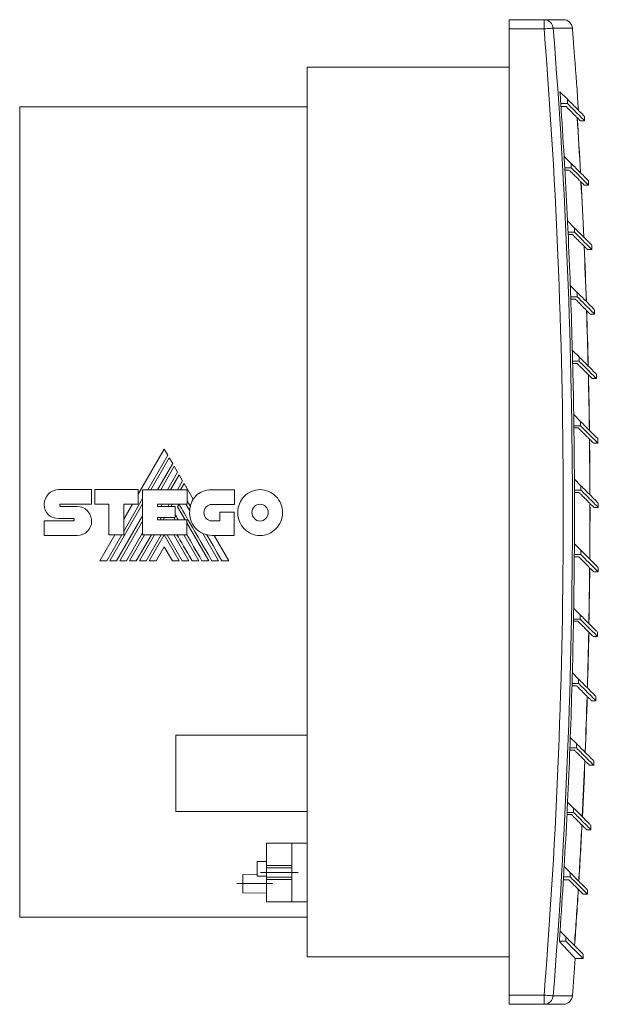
# Model space of a CAD drawing. Header units: millimetres. Extents: x -170 to 690, y -98 to 454.
# Tile 6 of 6: x 501 to 690, y 132 to 454. Entities that reach past the tile are written whole.
import ezdxf

# ---------------------------------------------------------------- set-up
doc = ezdxf.new("R2010")
doc.units = ezdxf.units.MM
doc.linetypes.add('CENTERX2', pattern=[20.32, 12.7, -2.54, 2.54, -2.54])
doc.linetypes.add('PHANTOM', pattern=[12.7, 6.35, -1.27, 1.27, -1.27, 1.27, -1.27])
doc.layers.add('___VS___', color=7, linetype='Continuous', lineweight=15)

msp = doc.modelspace()

# ---------------------------------------------------------------- linework, layer by layer
at = {"color": 7, "linetype": 'Continuous', "lineweight": 15}
for p, q in [((661.18, 454.31), (672.64, 454.31)), ((661.18, 451.31), (661.18, 454.31)), ((672.64, 451.31), (672.64, 454.31)), ((672.64, 454.31), (678.92, 454.31)), ((661.18, 451.31), (661.18, 135.31)), ((672.64, 451.31), (661.18, 451.31)), ((682.11, 448.61), (682.11, 448.61)), ((595.18, 438.81), (661.18, 438.81)), ((595.18, 147.81), (595.18, 438.81)), ((677.84, 430.74), (680.25, 428.33)), ((680.25, 428.33), (680.25, 426.92)), ((595.18, 425.81), (501.18, 425.81)), ((501.18, 293.31), (501.18, 425.81)), ((680.25, 426.92), (678.1, 426.92)), ((679.85, 425.91), (678.17, 425.91)), ((685.91, 421.26), (685.91, 422.67)), ((684.41, 421.26), (685.91, 421.26)), ((679.19, 409.62), (681.55, 407.26)), ((681.55, 405.84), (679.41, 405.84)), ((681.55, 407.26), (681.55, 405.84)), ((679.45, 405.11), (680.87, 405.11)), ((685.78, 400.18), (687.21, 400.18)), ((687.21, 400.18), (687.21, 401.6)), ((680.31, 388.5), (682.63, 386.18)), ((682.63, 384.77), (680.49, 384.77)), ((680.52, 384.03), (681.95, 384.03)), ((682.63, 386.18), (682.63, 384.77)), ((688.29, 379.1), (688.29, 380.52)), ((686.86, 379.1), (688.29, 379.1)), ((681.21, 367.38), (683.49, 365.1)), ((683.49, 365.1), (683.49, 363.69)), ((683.49, 363.69), (681.34, 363.69)), ((681.37, 362.95), (682.81, 362.95)), ((687.72, 358.03), (689.15, 358.03)), ((689.15, 358.03), (689.15, 359.44)), ((681.88, 346.26), (684.12, 344.03)), ((684.12, 342.61), (681.97, 342.61)), ((681.99, 341.88), (683.44, 341.88)), ((684.12, 344.03), (684.12, 342.61)), ((689.78, 336.95), (689.78, 338.37)), ((688.35, 336.95), (689.78, 336.95)), ((682.33, 325.15), (684.53, 322.95)), ((684.53, 322.95), (684.53, 321.53)), ((684.53, 321.53), (682.38, 321.53)), ((682.39, 320.8), (683.85, 320.8)), ((688.76, 315.87), (690.19, 315.87)), ((690.19, 315.87), (690.19, 317.29)), ((548.46, 313.88), (539.93, 299.12)), ((549.59, 311.93), (548.46, 313.88)), ((543.05, 300.6), (549.59, 311.93)), ((550.1, 311.05), (544.06, 300.6)), ((546.28, 300.6), (551.21, 309.13)), ((551.21, 309.13), (550.1, 311.05)), ((551.7, 308.26), (547.29, 300.6)), ((549.52, 300.6), (552.83, 306.33)), ((552.83, 306.33), (551.7, 308.26)), ((553.33, 305.47), (550.52, 300.6)), ((552.78, 300.6), (554.46, 303.49)), ((554.46, 303.49), (553.33, 305.47)), ((682.55, 304.03), (684.71, 301.87)), ((513.92, 300.66), (524.64, 300.66)), ((524.64, 300.66), (524.64, 295.88)), ((525.7, 295.88), (525.7, 300.64)), ((525.7, 300.64), (539.93, 300.64)), ((539.93, 300.64), (539.93, 295.92)), ((541.37, 285.87), (541.37, 300.6)), ((541.37, 300.6), (555.9, 300.6)), ((554.95, 302.66), (553.76, 300.6)), ((557.93, 297.48), (554.95, 302.66)), ((555.9, 300.6), (555.9, 295.84)), ((564.02, 300.56), (571.47, 300.56)), ((571.47, 300.56), (571.47, 295.78)), ((684.71, 300.46), (682.57, 300.46)), ((682.57, 299.72), (684.03, 299.72)), ((684.71, 301.87), (684.71, 300.46)), ((535.18, 286.98), (541.37, 297.69)), ((501.18, 160.81), (501.18, 293.31)), ((514.54, 295.88), (524.64, 295.88)), ((514.56, 295.14), (520, 295.14)), ((530.32, 295.88), (525.7, 295.88)), ((530.32, 285.87), (530.32, 295.88)), ((530.64, 277.36), (541.37, 295.94)), ((539.93, 295.92), (535.18, 295.92)), ((535.18, 285.87), (535.18, 295.92)), ((538.08, 295.92), (535.18, 290.92)), ((546.19, 295.84), (555.9, 295.84)), ((546.19, 295.84), (546.19, 295.06)), ((546.19, 295.06), (551.98, 295.06)), ((547.31, 295.06), (547.77, 295.84)), ((549.57, 295.06), (550.02, 295.84)), ((550.56, 295.06), (551.01, 295.84)), ((551.98, 295.06), (551.98, 291.46)), ((552.78, 294.99), (553.27, 295.84)), ((552.78, 294.99), (555.24, 290.74)), ((555.51, 295.84), (556.77, 293.65)), ((571.47, 295.78), (564.02, 295.78)), ((566.59, 290.41), (566.59, 293.26)), ((566.59, 293.26), (571.31, 293.26)), ((571.31, 293.26), (571.31, 285.65)), ((688.94, 294.8), (690.37, 294.8)), ((690.37, 294.8), (690.37, 296.21)), ((509.23, 290.39), (518.64, 290.39)), ((518.64, 291.2), (513.93, 291.2)), ((532.86, 277.36), (541.37, 292.09)), ((533.88, 277.36), (541.37, 290.34)), ((546.19, 291.46), (551.98, 291.46)), ((546.19, 291.46), (546.19, 290.74)), ((546.19, 290.74), (555.82, 290.74)), ((547.07, 290.74), (547.48, 291.46)), ((548.06, 290.74), (548.48, 291.46)), ((551.58, 291.46), (551.99, 290.74)), ((555.82, 285.87), (555.82, 290.74)), ((564.02, 290.41), (566.59, 290.41)), ((555.82, 289.73), (562.98, 277.36)), ((520, 285.67), (509.23, 285.67)), ((532.27, 285.87), (527.35, 277.36)), ((529.63, 277.36), (534.55, 285.87)), ((530.32, 285.87), (535.18, 285.87)), ((536.08, 277.36), (541.37, 286.5)), ((537.09, 277.36), (542.01, 285.87)), ((539.31, 277.36), (544.25, 285.87)), ((540.33, 277.36), (545.25, 285.87)), ((541.37, 285.87), (555.82, 285.87)), ((542.55, 277.36), (547.49, 285.87)), ((543.56, 277.36), (548.43, 285.81)), ((553.31, 277.36), (548.43, 285.81)), ((554.32, 277.36), (549.38, 285.87)), ((551.59, 285.87), (556.52, 277.36)), ((554.81, 285.87), (559.74, 277.36)), ((561.02, 286.31), (566.2, 277.36)), ((571.31, 285.65), (564.06, 285.65)), ((569.56, 277.36), (564.76, 285.65)), ((548.43, 281.94), (545.76, 277.36)), ((548.43, 281.94), (551.09, 277.36)), ((682.56, 282.92), (684.68, 280.79)), ((684.68, 280.79), (684.68, 279.38)), ((684.68, 279.38), (682.53, 279.38)), ((682.53, 278.65), (684, 278.65)), ((688.91, 273.72), (690.34, 273.72)), ((690.34, 273.72), (690.34, 275.13)), ((682.33, 261.8), (684.42, 259.72)), ((684.42, 258.3), (682.28, 258.3)), ((684.42, 259.72), (684.42, 258.3)), ((682.26, 257.57), (683.74, 257.57)), ((688.65, 252.64), (690.08, 252.64)), ((690.08, 252.64), (690.08, 254.06)), ((681.89, 240.69), (683.94, 238.64)), ((683.94, 238.64), (683.94, 237.23)), ((681.77, 236.49), (683.26, 236.49)), ((683.94, 237.23), (681.79, 237.23)), ((689.6, 231.57), (689.6, 232.98)), ((688.17, 231.57), (689.6, 231.57)), ((595.18, 220.31), (552.18, 220.31)), ((552.18, 207.81), (552.18, 220.31)), ((681.22, 219.58), (683.23, 217.56)), ((683.23, 216.15), (681.09, 216.15)), ((683.23, 217.56), (683.23, 216.15)), ((681.06, 215.42), (682.55, 215.42)), ((687.46, 210.49), (688.89, 210.49)), ((688.89, 210.49), (688.89, 211.9)), ((552.18, 195.31), (552.18, 207.81)), ((680.33, 198.46), (682.3, 196.49)), ((682.3, 196.49), (682.3, 195.07)), ((552.18, 195.31), (595.18, 195.31)), ((680.13, 194.34), (681.62, 194.34)), ((682.3, 195.07), (680.16, 195.07)), ((687.96, 189.41), (687.96, 190.83)), ((686.53, 189.41), (687.96, 189.41)), ((581.88, 185.01), (590.18, 185.01)), ((581.88, 177.66), (581.88, 185.01)), ((590.18, 177.66), (590.18, 185.01)), ((590.18, 185.01), (595.18, 185.01)), ((578.88, 179), (581.88, 179.05)), ((578.88, 179), (578.88, 174.26)), ((581.88, 176.96), (581.88, 177.66)), ((581.88, 177.66), (590.18, 177.66)), ((590.18, 176.96), (590.18, 177.66)), ((679.21, 177.35), (681.15, 175.41)), ((578.88, 174.89), (574.18, 174.81)), ((574.18, 168.81), (574.18, 174.81)), ((581.88, 173.86), (581.88, 176.96)), ((581.88, 176.96), (590.18, 176.96)), ((590.18, 176.39), (590.18, 176.96)), ((590.18, 174.43), (590.18, 176.39)), ((590.18, 173.86), (590.18, 174.43)), ((681.15, 174), (679.01, 174)), ((681.15, 175.41), (681.15, 174)), ((581.88, 173.86), (590.18, 173.86)), ((581.88, 173.16), (581.88, 173.86)), ((581.88, 173.16), (590.18, 173.16)), ((581.88, 165.81), (581.88, 173.16)), ((590.18, 173.16), (590.18, 173.86)), ((590.18, 165.81), (590.18, 173.16)), ((678.95, 172.98), (680.75, 172.98)), ((574.18, 168.81), (581.88, 168.67)), ((685.4, 168.34), (686.81, 168.34)), ((686.81, 168.34), (686.81, 169.75)), ((581.88, 165.81), (590.18, 165.81)), ((590.18, 165.81), (595.18, 165.81)), ((501.18, 160.81), (595.18, 160.81)), ((677.87, 156.24), (679.78, 154.33)), ((679.78, 152.92), (677.64, 152.92)), ((679.78, 154.33), (679.78, 152.92)), ((685.44, 147.26), (685.44, 148.67)), ((595.18, 147.81), (661.18, 147.81)), ((682.82, 147.26), (685.44, 147.26)), ((661.18, 135.31), (672.64, 135.31)), ((661.18, 132.31), (661.18, 135.31)), ((672.64, 132.31), (672.64, 135.31)), ((672.64, 132.31), (661.18, 132.31)), ((678.92, 132.31), (672.64, 132.31))]:
    msp.add_line(p, q, dxfattribs=at)
at = {"color": 8, "linetype": 'Continuous', "lineweight": 15}
for p, q in [((681.91, 451.54), (675.62, 451.54)), ((682.11, 448.63), (682.14, 448.63)), ((682.11, 448.63), (682.11, 448.61)), ((682.59, 442.31), (682.59, 442.29)), ((675.62, 135.07), (681.91, 135.07))]:
    msp.add_line(p, q, dxfattribs=at)
at = {"color": 7, "linetype": 'Continuous', "lineweight": 15, "flags": 128}
for points in [[(675.62, 451.54), (675.52, 451.54), (675.33, 451.52), (675.04, 451.5), (674.67, 451.47), (674.23, 451.43), (673.73, 451.39), (673.19, 451.35), (672.64, 451.31)], [(567.3, 277.36), (565.79, 279.95), (564.39, 282.37), (563.35, 284.16), (562.38, 285.84)], [(675.62, 135.07), (675.52, 135.08), (675.33, 135.09), (675.04, 135.12), (674.67, 135.14), (674.23, 135.18), (673.73, 135.22), (673.19, 135.26), (672.64, 135.31)]]:
    msp.add_lwpolyline(points, dxfattribs=at)
at = {"color": 8, "linetype": 'Continuous', "lineweight": 15, "flags": 128}
msp.add_lwpolyline([(682.62, 442.29), (682.62, 442.29), (682.62, 442.29), (682.61, 442.29), (682.59, 442.29)], dxfattribs=at)
at = {"color": 7, "linetype": 'Continuous', "lineweight": 15}
for centre, radius, start, end in [((672.63, 451.31), 2.99, 4.4385, 89.9189), ((678.92, 451.31), 3, 4.5379, 90), ((-1311.82, 293.31), 1990.74, 355.44779, 4.55221), ((-1311.82, 293.31), 1993.73, 355.44779, 4.55221), ((-1311.82, 293.31), 2000, 4.45417, 4.53791), ((681.84, 448.61), 0.3, 338.7344, 4.4542), ((-1311.82, 293.31), 1999.97, 4.29516, 4.43125), ((682.32, 442.26), 0.3, 4.2719, 28.0355), ((-1311.82, 293.31), 2000, 3.76762, 4.27194), ((-1311.82, 293.31), 1994.4, 3.84134, 3.95136), ((-1311.82, 293.31), 1994.4, 3.34337, 3.84134), ((-1311.82, 293.31), 1999.44, 3.18156, 3.69915), ((-1311.82, 293.31), 1999.48, 3.18007, 3.69764), ((-1311.82, 293.31), 1994.4, 3.23468, 3.34337), ((-1311.82, 293.31), 1994.4, 2.73578, 3.23468), ((-1311.82, 293.31), 1999.44, 2.57738, 3.09568), ((-1311.82, 293.31), 1999.48, 2.57592, 3.09419), ((-1311.82, 293.31), 1994.4, 2.62838, 2.73578), ((-1311.82, 293.31), 1994.4, 2.12853, 2.62838), ((-1311.82, 293.31), 1999.44, 1.97345, 2.49249), ((-1311.82, 293.31), 1999.48, 1.97203, 2.49103), ((-1311.82, 293.31), 1994.4, 2.02237, 2.12853), ((-1311.82, 293.31), 1994.4, 1.52155, 2.02237), ((-1311.82, 293.31), 1999.44, 1.36972, 1.88953), ((-1311.82, 293.31), 1999.48, 1.36832, 1.8881), ((-1311.82, 293.31), 1994.4, 1.41659, 1.52155), ((-1311.82, 293.31), 1994.4, 0.91477, 1.41659), ((-1311.82, 293.31), 1999.44, 0.76611, 1.28672), ((-1311.82, 293.31), 1999.48, 0.76474, 1.28533), ((-1311.82, 293.31), 1994.4, 0.81097, 0.91477), ((-1311.82, 293.31), 1994.4, 0.30811, 0.81097), ((-1311.82, 293.31), 1999.44, 0.16256, 0.68401), ((-1311.82, 293.31), 1999.48, 0.16122, 0.68265), ((-1311.82, 293.31), 1994.4, 0.20544, 0.30811), ((-1311.82, 293.31), 1994.4, 359.70151, 0.20544), ((564.89, 293.3), 8.13, 149.0381, 166.8386), ((564.06, 292.97), 7.32, 174.6401, 270), ((-1311.82, 293.31), 1999.44, 359.559, 0.08134), ((-1311.82, 293.31), 1999.48, 359.55769, 0.08), ((-1311.82, 293.31), 1994.4, 359.59994, 359.70151), ((-1311.82, 293.31), 1994.4, 359.0949, 359.59994), ((-1311.82, 293.31), 1999.44, 358.95537, 359.47862), ((-1311.82, 293.31), 1999.48, 358.95408, 359.47731), ((-1311.82, 293.31), 1994.4, 358.99438, 359.0949), ((-1311.82, 293.31), 1994.4, 358.48821, 358.99438), ((-1311.82, 293.31), 1999.44, 358.3516, 358.87581), ((-1311.82, 293.31), 1999.48, 358.35034, 358.87453), ((-1311.82, 293.31), 1994.4, 358.38872, 358.48821), ((-1311.82, 293.31), 1994.4, 357.88137, 358.38872), ((-1311.82, 293.31), 1999.44, 357.74762, 358.27283), ((-1311.82, 293.31), 1999.48, 357.74639, 358.27158), ((-1311.82, 293.31), 1994.4, 357.78288, 357.88137), ((-1311.82, 293.31), 1994.4, 357.27431, 357.78288), ((-1311.82, 293.31), 1999.44, 357.14337, 357.66963), ((-1311.82, 293.31), 1999.48, 357.14217, 357.6684), ((-1311.82, 293.31), 1994.4, 357.17678, 357.27431), ((-1311.82, 293.31), 1994.4, 356.66696, 357.17678), ((-1311.82, 293.31), 1999.44, 356.53878, 357.06612), ((-1311.82, 293.31), 1999.48, 356.5376, 357.06492), ((-1311.82, 293.31), 1994.4, 356.57037, 356.66696), ((-1311.82, 293.31), 1994.4, 356.05926, 356.57037), ((-1311.82, 293.31), 1999.44, 355.93379, 356.46226), ((-1311.82, 293.31), 1999.48, 355.93263, 356.46108), ((-1311.82, 293.31), 1994.4, 355.96358, 356.05926), ((-1311.82, 293.31), 2000, 355.46209, 355.81246), ((672.63, 135.3), 2.99, 270.0809, 355.5617), ((678.92, 135.31), 3, 270, 355.4621)]:
    msp.add_arc(centre, radius, start, end, dxfattribs=at)
msp.add_ellipse((467.16, 171.81), major_axis=(179.57, 0), ratio=0.017455, start_param=0.877814, end_param=0.899339, dxfattribs=at)
for points, knots in [([(682.17, 447.83), (682.16, 447.89), (682.15, 448.04), (682.14, 448.26), (682.12, 448.46), (682.11, 448.58), (682.11, 448.6), (682.11, 448.61)], [0, 0, 0, 0, 0.161409, 0.402861, 0.64366, 0.884182, 1, 1, 1, 1]), ([(682.59, 442.33), (682.59, 442.35), (682.58, 442.4), (682.57, 442.58), (682.55, 442.82), (682.54, 443), (682.53, 443.09)], [0, 0, 0, 0, 0.207827, 0.471306, 0.735668, 1, 1, 1, 1]), ([(682.59, 442.32), (682.59, 442.32), (682.59, 442.32), (682.59, 442.31), (682.59, 442.31), (682.59, 442.31), (682.59, 442.32), (682.59, 442.33)], [0, 0, 0, 0, 0.07308, 0.155357, 0.284594, 0.540412, 1, 1, 1, 1]), ([(685.79, 422.79), (685.82, 422.77), (685.88, 422.7), (684.98, 423.6), (683.22, 425.36), (681.24, 427.34), (680.25, 428.33)], [0, 0, 0, 0, 0.14294, 0.428604, 0.714201, 1, 1, 1, 1]), ([(679.85, 425.91), (680.65, 425.11), (682.24, 423.51), (683.68, 422.07), (684.45, 421.3), (684.42, 421.34), (684.41, 421.35)], [0, 0, 0, 0, 0.279729, 0.559723, 0.839878, 1, 1, 1, 1]), ([(680.25, 426.92), (681.22, 425.95), (683.16, 424), (684.92, 422.25), (685.86, 421.31), (685.82, 421.35), (685.8, 421.37)], [0, 0, 0, 0, 0.27967, 0.559662, 0.839852, 1, 1, 1, 1]), ([(687.1, 401.71), (687.12, 401.69), (687.19, 401.62), (686.29, 402.52), (684.53, 404.28), (682.54, 406.26), (681.55, 407.26)], [0, 0, 0, 0, 0.14294, 0.428604, 0.714201, 1, 1, 1, 1]), ([(681.55, 405.84), (682.52, 404.87), (684.47, 402.93), (686.22, 401.17), (687.16, 400.24), (687.12, 400.28), (687.1, 400.29)], [0, 0, 0, 0, 0.27967, 0.559662, 0.839852, 1, 1, 1, 1]), ([(680.87, 405.11), (681.08, 404.9), (681.7, 404.28), (682.62, 403.36), (683.56, 402.42), (684.34, 401.64), (684.95, 401.03), (685.41, 400.57), (685.69, 400.29), (685.81, 400.17), (685.79, 400.19), (685.78, 400.2)], [0, 0, 0, 0, 0.06441, 0.193232, 0.322053, 0.450875, 0.579697, 0.708518, 0.83734, 0.966162, 1, 1, 1, 1]), ([(681.95, 384.03), (682.16, 383.82), (682.78, 383.2), (683.69, 382.29), (684.64, 381.34), (685.42, 380.56), (686.03, 379.95), (686.49, 379.49), (686.77, 379.22), (686.89, 379.09), (686.87, 379.12), (686.86, 379.12)], [0, 0, 0, 0, 0.06441, 0.193232, 0.322053, 0.450875, 0.579697, 0.708518, 0.83734, 0.966162, 1, 1, 1, 1]), ([(688.18, 380.63), (688.2, 380.61), (688.27, 380.54), (687.36, 381.45), (685.61, 383.21), (683.62, 385.19), (682.63, 386.18)], [0, 0, 0, 0, 0.14294, 0.428604, 0.714201, 1, 1, 1, 1]), ([(682.63, 384.77), (683.6, 383.79), (685.55, 381.85), (687.3, 380.09), (688.24, 379.16), (688.2, 379.2), (688.18, 379.21)], [0, 0, 0, 0, 0.27967, 0.559662, 0.839852, 1, 1, 1, 1]), ([(689.03, 359.56), (689.05, 359.53), (689.12, 359.47), (688.22, 360.37), (686.46, 362.13), (684.48, 364.11), (683.49, 365.1)], [0, 0, 0, 0, 0.14294, 0.428604, 0.714201, 1, 1, 1, 1]), ([(682.81, 362.95), (683.01, 362.75), (683.63, 362.13), (684.55, 361.21), (685.49, 360.27), (686.27, 359.49), (686.89, 358.87), (687.34, 358.42), (687.62, 358.14), (687.74, 358.02), (687.72, 358.04), (687.72, 358.04)], [0, 0, 0, 0, 0.0644099, 0.1932316, 0.3220532, 0.4508749, 0.5796967, 0.7085184, 0.8373401, 0.9661617, 1, 1, 1, 1]), ([(683.49, 363.69), (684.46, 362.72), (686.4, 360.77), (688.16, 359.02), (689.09, 358.08), (689.05, 358.12), (689.04, 358.14)], [0, 0, 0, 0, 0.27967, 0.559662, 0.839852, 1, 1, 1, 1]), ([(683.44, 341.88), (683.65, 341.67), (684.27, 341.05), (685.18, 340.13), (686.13, 339.19), (686.9, 338.41), (687.52, 337.8), (687.97, 337.34), (688.25, 337.06), (688.38, 336.94), (688.35, 336.96), (688.35, 336.97)], [0, 0, 0, 0, 0.06441, 0.193232, 0.322053, 0.450875, 0.579697, 0.708518, 0.83734, 0.966162, 1, 1, 1, 1]), ([(689.66, 338.48), (689.69, 338.46), (689.75, 338.39), (688.85, 339.29), (687.09, 341.05), (685.11, 343.03), (684.12, 344.03)], [0, 0, 0, 0, 0.14294, 0.428604, 0.714201, 1, 1, 1, 1]), ([(684.12, 342.61), (685.09, 341.64), (687.03, 339.7), (688.79, 337.94), (689.73, 337), (689.68, 337.05), (689.67, 337.06)], [0, 0, 0, 0, 0.27967, 0.559662, 0.839852, 1, 1, 1, 1]), ([(690.07, 317.4), (690.1, 317.38), (690.16, 317.31), (689.26, 318.21), (687.5, 319.97), (685.52, 321.96), (684.53, 322.95)], [0, 0, 0, 0, 0.14294, 0.428604, 0.714201, 1, 1, 1, 1]), ([(683.85, 320.8), (684.05, 320.59), (684.68, 319.97), (685.59, 319.06), (686.54, 318.11), (687.31, 317.33), (687.93, 316.72), (688.38, 316.26), (688.66, 315.99), (688.79, 315.86), (688.76, 315.89), (688.76, 315.89)], [0, 0, 0, 0, 0.06441, 0.193232, 0.322053, 0.450875, 0.579697, 0.708518, 0.83734, 0.966162, 1, 1, 1, 1]), ([(684.53, 321.53), (685.5, 320.56), (687.44, 318.62), (689.2, 316.86), (690.13, 315.93), (690.09, 315.97), (690.08, 315.98)], [0, 0, 0, 0, 0.27967, 0.559662, 0.839852, 1, 1, 1, 1]), ([(684.03, 299.72), (684.24, 299.52), (684.86, 298.89), (685.78, 297.98), (686.72, 297.04), (687.5, 296.26), (688.12, 295.64), (688.57, 295.19), (688.85, 294.91), (688.97, 294.79), (688.95, 294.81), (688.94, 294.81)], [0, 0, 0, 0, 0.06441, 0.193232, 0.322053, 0.450875, 0.579697, 0.708518, 0.83734, 0.966162, 1, 1, 1, 1]), ([(690.26, 296.33), (690.28, 296.3), (690.35, 296.24), (689.45, 297.14), (687.69, 298.9), (685.71, 300.88), (684.71, 301.87)], [0, 0, 0, 0, 0.14294, 0.428604, 0.714201, 1, 1, 1, 1]), ([(684.71, 300.46), (685.69, 299.49), (687.63, 297.54), (689.39, 295.78), (690.32, 294.85), (690.28, 294.89), (690.27, 294.91)], [0, 0, 0, 0, 0.27967, 0.559662, 0.839852, 1, 1, 1, 1]), ([(690.22, 275.25), (690.25, 275.23), (690.31, 275.16), (689.41, 276.06), (687.65, 277.82), (685.67, 279.8), (684.68, 280.79)], [0, 0, 0, 0, 0.14294, 0.428604, 0.714201, 1, 1, 1, 1]), ([(684, 278.65), (684.2, 278.44), (684.83, 277.82), (685.74, 276.9), (686.69, 275.96), (687.46, 275.18), (688.08, 274.57), (688.53, 274.11), (688.81, 273.83), (688.94, 273.71), (688.91, 273.73), (688.91, 273.74)], [0, 0, 0, 0, 0.06441, 0.193232, 0.322053, 0.450875, 0.579697, 0.708518, 0.83734, 0.966162, 1, 1, 1, 1]), ([(684.68, 279.38), (685.65, 278.41), (687.59, 276.47), (689.35, 274.71), (690.28, 273.77), (690.24, 273.81), (690.23, 273.83)], [0, 0, 0, 0, 0.27967, 0.559662, 0.839852, 1, 1, 1, 1]), ([(689.96, 254.17), (689.99, 254.15), (690.05, 254.08), (689.15, 254.98), (687.39, 256.74), (685.41, 258.73), (684.42, 259.72)], [0, 0, 0, 0, 0.14294, 0.428604, 0.714201, 1, 1, 1, 1]), ([(684.42, 258.3), (685.39, 257.33), (687.33, 255.39), (689.09, 253.63), (690.03, 252.7), (689.98, 252.74), (689.97, 252.75)], [0, 0, 0, 0, 0.27967, 0.559662, 0.839852, 1, 1, 1, 1]), ([(683.74, 257.57), (683.95, 257.36), (684.57, 256.74), (685.48, 255.83), (686.43, 254.88), (687.2, 254.1), (687.82, 253.49), (688.27, 253.03), (688.55, 252.75), (688.68, 252.63), (688.65, 252.65), (688.65, 252.66)], [0, 0, 0, 0, 0.06441, 0.193232, 0.322053, 0.450875, 0.579697, 0.708518, 0.83734, 0.966162, 1, 1, 1, 1]), ([(689.48, 233.1), (689.5, 233.07), (689.57, 233.01), (688.67, 233.91), (686.91, 235.67), (684.93, 237.65), (683.94, 238.64)], [0, 0, 0, 0, 0.14294, 0.428604, 0.714201, 1, 1, 1, 1]), ([(683.26, 236.49), (683.46, 236.29), (684.09, 235.66), (685, 234.75), (685.94, 233.81), (686.72, 233.03), (687.34, 232.41), (687.79, 231.96), (688.07, 231.68), (688.19, 231.55), (688.17, 231.58), (688.17, 231.58)], [0, 0, 0, 0, 0.06441, 0.193232, 0.322053, 0.450875, 0.579697, 0.708518, 0.83734, 0.966162, 1, 1, 1, 1]), ([(683.94, 237.23), (684.91, 236.26), (686.85, 234.31), (688.61, 232.55), (689.54, 231.62), (689.5, 231.66), (689.49, 231.68)], [0, 0, 0, 0, 0.27967, 0.559662, 0.839852, 1, 1, 1, 1]), ([(688.78, 212.02), (688.8, 212), (688.87, 211.93), (687.97, 212.83), (686.21, 214.59), (684.22, 216.57), (683.23, 217.56)], [0, 0, 0, 0, 0.14294, 0.428604, 0.714201, 1, 1, 1, 1]), ([(683.23, 216.15), (684.2, 215.18), (686.15, 213.23), (687.9, 211.48), (688.84, 210.54), (688.8, 210.58), (688.78, 210.6)], [0, 0, 0, 0, 0.27967, 0.559662, 0.839852, 1, 1, 1, 1]), ([(682.55, 215.42), (682.76, 215.21), (683.38, 214.59), (684.3, 213.67), (685.24, 212.73), (686.02, 211.95), (686.63, 211.33), (687.09, 210.88), (687.37, 210.6), (687.49, 210.48), (687.47, 210.5), (687.46, 210.51)], [0, 0, 0, 0, 0.06441, 0.193232, 0.322053, 0.450875, 0.579697, 0.708518, 0.83734, 0.966162, 1, 1, 1, 1]), ([(687.85, 190.94), (687.87, 190.92), (687.94, 190.85), (687.04, 191.75), (685.28, 193.51), (683.3, 195.5), (682.3, 196.49)], [0, 0, 0, 0, 0.14294, 0.428604, 0.714201, 1, 1, 1, 1]), ([(681.62, 194.34), (681.83, 194.13), (682.45, 193.51), (683.37, 192.59), (684.31, 191.65), (685.09, 190.87), (685.7, 190.26), (686.16, 189.8), (686.44, 189.52), (686.56, 189.4), (686.54, 189.42), (686.53, 189.43)], [0, 0, 0, 0, 0.06441, 0.193232, 0.322053, 0.450875, 0.579697, 0.708518, 0.83734, 0.966162, 1, 1, 1, 1]), ([(682.3, 195.07), (683.28, 194.1), (685.22, 192.16), (686.98, 190.4), (687.91, 189.47), (687.87, 189.51), (687.86, 189.52)], [0, 0, 0, 0, 0.27967, 0.559662, 0.839852, 1, 1, 1, 1]), ([(686.7, 169.87), (686.72, 169.84), (686.79, 169.78), (685.89, 170.68), (684.13, 172.44), (682.14, 174.42), (681.15, 175.41)], [0, 0, 0, 0, 0.14294, 0.428604, 0.714201, 1, 1, 1, 1]), ([(681.15, 174), (682.12, 173.02), (684.07, 171.08), (685.82, 169.32), (686.76, 168.39), (686.72, 168.43), (686.7, 168.44)], [0, 0, 0, 0, 0.27967, 0.559662, 0.839852, 1, 1, 1, 1]), ([(680.75, 172.98), (680.95, 172.78), (681.56, 172.18), (682.44, 171.29), (683.35, 170.39), (684.09, 169.64), (684.67, 169.07), (685.09, 168.65), (685.33, 168.41), (685.42, 168.31), (685.4, 168.34), (685.4, 168.34)], [0, 0, 0, 0, 0.066317, 0.198955, 0.331592, 0.464229, 0.596866, 0.729503, 0.86214, 0.994777, 1, 1, 1, 1]), ([(677.64, 152.92), (677.78, 152.76), (678.22, 152.28), (678.9, 151.54), (679.64, 150.74), (680.3, 150.02), (680.89, 149.38), (681.4, 148.82), (681.84, 148.35), (682.13, 148.03), (682.33, 147.81), (682.51, 147.62), (682.68, 147.44), (682.8, 147.3), (682.85, 147.25), (682.84, 147.26), (682.83, 147.26)], [0, 0, 0, 0, 0.042924, 0.128773, 0.214621, 0.30047, 0.386319, 0.472167, 0.558016, 0.643865, 0.686789, 0.729713, 0.815561, 0.90141, 0.987259, 1, 1, 1, 1]), ([(685.32, 148.79), (685.34, 148.77), (685.41, 148.7), (684.51, 149.6), (682.75, 151.36), (680.77, 153.34), (679.78, 154.33)], [0, 0, 0, 0, 0.14294, 0.428604, 0.714201, 1, 1, 1, 1]), ([(679.78, 152.92), (680.75, 151.95), (682.69, 150), (684.45, 148.25), (685.38, 147.31), (685.34, 147.35), (685.33, 147.37)], [0, 0, 0, 0, 0.27967, 0.559662, 0.839852, 1, 1, 1, 1])]:
    msp.add_open_spline(points, degree=3, knots=knots, dxfattribs=at)
at = {"color": 8, "linetype": 'Continuous', "lineweight": 15}
msp.add_open_spline([(682.59, 442.29), (682.59, 442.29), (682.59, 442.29), (682.59, 442.32), (682.59, 442.33)], degree=3, knots=[0, 0, 0, 0, 0.754479, 1, 1, 1, 1], dxfattribs=at)
at = {"color": 7, "linetype": 'Continuous', "lineweight": 15}
for points in [[(510.6, 299.25), (511.45, 300.12), (512.62, 300.66), (513.92, 300.66)], [(558.76, 298.55), (559.97, 299.8), (561.73, 300.56), (564.02, 300.56)], [(574.63, 298.42), (575.95, 299.78), (577.77, 300.62), (579.79, 300.62)], [(579.79, 300.62), (581.8, 300.62), (583.63, 299.78), (584.96, 298.42)], [(509.23, 295.85), (509.23, 297.17), (509.75, 298.38), (510.6, 299.25)], [(556.98, 295.15), (556.55, 295.89), (556.19, 296.51), (555.9, 297.02)], [(557.93, 297.48), (558.17, 297.87), (558.44, 298.22), (558.76, 298.55)], [(572.49, 293.11), (572.49, 295.18), (573.31, 297.06), (574.63, 298.42)], [(584.96, 298.42), (586.28, 297.06), (587.1, 295.18), (587.1, 293.11)], [(510.47, 292.52), (509.68, 293.3), (509.21, 294.41), (509.23, 295.85)], [(514.35, 295.78), (514.29, 295.7), (514.25, 295.58), (514.25, 295.47)], [(514.25, 295.47), (514.25, 295.38), (514.29, 295.29), (514.34, 295.23)], [(514.34, 295.23), (514.4, 295.17), (514.48, 295.14), (514.56, 295.14)], [(514.54, 295.88), (514.47, 295.88), (514.4, 295.84), (514.35, 295.78)], [(520, 295.14), (521.29, 295.14), (522.47, 294.58), (523.31, 293.69)], [(523.31, 293.69), (524.17, 292.79), (524.7, 291.56), (524.7, 290.22)], [(564, 277.36), (557.17, 289.11), (553.61, 295.27), (553.3, 295.84)], [(556.77, 293.65), (556.8, 294.17), (556.87, 294.67), (556.98, 295.15)], [(562.18, 295), (561.71, 294.52), (561.42, 293.85), (561.42, 293.11)], [(561.42, 293.11), (561.42, 292.36), (561.71, 291.68), (562.18, 291.2)], [(564.02, 295.78), (563.3, 295.78), (562.65, 295.48), (562.18, 295)], [(574.62, 287.81), (573.31, 289.16), (572.49, 291.03), (572.49, 293.11)], [(577.91, 295.06), (577.43, 294.56), (577.13, 293.87), (577.13, 293.11)], [(577.13, 293.11), (577.13, 292.35), (577.43, 291.65), (577.91, 291.16)], [(579.79, 295.86), (579.05, 295.86), (578.39, 295.55), (577.91, 295.06)], [(581.67, 295.05), (581.19, 295.55), (580.52, 295.86), (579.79, 295.86)], [(582.46, 293.11), (582.46, 293.87), (582.16, 294.56), (581.67, 295.05)], [(581.67, 291.16), (582.16, 291.66), (582.46, 292.35), (582.46, 293.11)], [(587.1, 293.11), (587.1, 291.04), (586.28, 289.17), (584.96, 287.81)], [(513.93, 291.2), (512.57, 291.23), (511.33, 291.67), (510.47, 292.52)], [(518.85, 291.08), (518.8, 291.15), (518.72, 291.2), (518.64, 291.2)], [(518.64, 290.39), (518.73, 290.39), (518.81, 290.43), (518.87, 290.5)], [(518.97, 290.77), (518.97, 290.88), (518.93, 291), (518.85, 291.08)], [(518.87, 290.5), (518.93, 290.56), (518.97, 290.66), (518.97, 290.77)], [(524.7, 290.22), (524.7, 288.92), (524.18, 287.8), (523.35, 286.99)], [(553.03, 290.74), (552.57, 291.53), (552.22, 292.14), (551.98, 292.57)], [(562.18, 291.2), (562.65, 290.71), (563.3, 290.41), (564.02, 290.41)], [(577.91, 291.16), (578.39, 290.66), (579.05, 290.35), (579.79, 290.35)], [(579.79, 290.35), (580.52, 290.35), (581.19, 290.66), (581.67, 291.16)], [(523.35, 286.99), (522.49, 286.16), (521.31, 285.67), (520, 285.67)], [(579.79, 285.61), (577.77, 285.61), (575.94, 286.45), (574.62, 287.81)], [(584.96, 287.81), (583.64, 286.45), (581.8, 285.61), (579.79, 285.61)], [(557.53, 277.36), (555.46, 280.93), (553.82, 283.77), (552.6, 285.87)], [(560.76, 277.36), (558.8, 280.74), (557.15, 283.59), (555.82, 285.89)], [(562.38, 285.84), (561.9, 285.95), (561.45, 286.11), (561.02, 286.31)]]:
    msp.add_open_spline(points, degree=3, dxfattribs=at)
at = {"layer": '___VS___', "linetype": 'PHANTOM'}
for p, q in [((509.23, 290.39), (509.23, 285.67)), ((527.35, 277.36), (529.63, 277.36)), ((530.64, 277.36), (532.86, 277.36)), ((533.88, 277.36), (536.08, 277.36)), ((537.09, 277.36), (539.31, 277.36)), ((540.33, 277.36), (542.55, 277.36)), ((543.56, 277.36), (545.76, 277.36)), ((551.09, 277.36), (553.31, 277.36)), ((554.32, 277.36), (556.52, 277.36)), ((557.53, 277.36), (559.74, 277.36)), ((560.76, 277.36), (562.98, 277.36)), ((564, 277.36), (566.2, 277.36)), ((567.3, 277.36), (569.56, 277.36))]:
    msp.add_line(p, q, dxfattribs=at)
at = {"layer": '___VS___', "color": 7, "linetype": 'CENTERX2', "lineweight": 0}
for p, q in [((579.88, 175.41), (592.18, 175.41)), ((583.88, 171.81), (572.18, 171.81))]:
    msp.add_line(p, q, dxfattribs=at)

doc.saveas('drawing.dxf')
